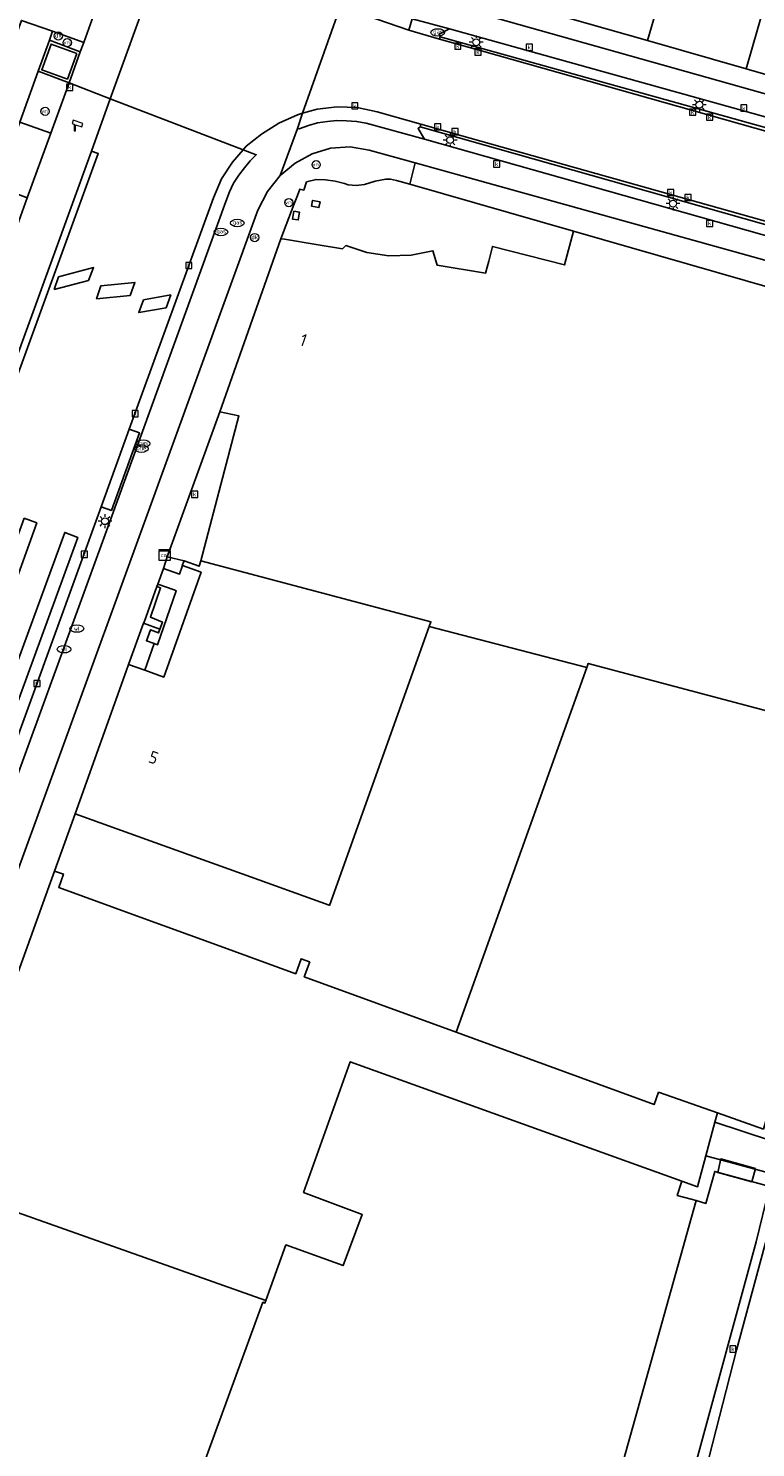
# Model space of a CAD drawing. Header units: metres. Extents: x 197147 to 199131, y 355511 to 356703.
# Tile 24 of 225: x 197303 to 197356, y 355943 to 356046. Entities that reach past the tile are written whole.
import ezdxf
from ezdxf.enums import TextEntityAlignment as Align
from ezdxf.lldxf.tags import DXFTag

# ---------------------------------------------------------------- set-up
doc = ezdxf.new("R2010")
doc.units = ezdxf.units.M
for name, color, linetype in [('B-WE-GK-KADEMUUR-GV', 252, 'Continuous'), ('B-WE-GR-GROENVOORZIENING-GV', 252, 'Continuous'), ('B-WE-IE-MEUBILAIR_WEGMEUBILAIR-GV', 252, 'Continuous'), ('B-WE-IE-MEUBILAIR_WEGMEUBILAIR-S', 252, 'Continuous'), ('B-WE-IE-TERREINAFSCHEIDING_KUNSTMATIG_HEKWERK-G', 252, 'IE-TERREINAFSCHEIDING-KUNSTMATIG'), ('B-WE-IE-TERREINAFSCHEIDING_KUNSTMATIG_MUUR-GV', 252, 'IE-TERREINAFSCHEIDING-KUNSTMATIG-DICHT'), ('B-WE-KL-DATA_CAI-S', 252, 'Continuous'), ('B-WE-KL-MONITORING-S', 252, 'Continuous'), ('B-WE-KL-VRI_KABEL-G', 252, 'KL-VRI'), ('B-WE-OG-BEBOUWING-GV', 252, 'Continuous'), ('B-WE-OG-BEBOUWING_HUISNUMMER-T18', 252, 'Continuous'), ('B-WE-OG-TERREIN_ERF-GV', 252, 'Continuous'), ('B-WE-RI-HWA_KOLK-S', 253, 'Continuous'), ('B-WE-RI-VWA_AFSCHEIDER-S', 253, 'Continuous'), ('B-WE-VH-ONVERHARD-GV', 253, 'Continuous'), ('B-WE-VH-VERHARDING_ASFALT-GV', 253, 'Continuous'), ('B-WE-VH-VERHARDING_BETON-GV', 253, 'Continuous'), ('B-WE-VH-VERHARDING_BETONSTRAATSTEEN-GV', 253, 'Continuous'), ('B-WE-VH-VERHARDING_GESLOTEN-GV', 253, 'Continuous'), ('B-WE-VH-VERHARDING_OPEN-GV', 253, 'Continuous'), ('B-WE-VH-VERHARDING_STRAATBAKSTEEN-GV', 253, 'Continuous'), ('B-WE-VH-VERHARDING_TEGEL-GV', 253, 'Continuous'), ('B-WE-VW-VRI-S', 253, 'Continuous')]:
    doc.layers.add(name, color=color, linetype=linetype)
doc.styles.add('NLCS-ISO-M-T18', font='NLCS-ISO.ttf', dxfattribs={"height": 1.8})
doc.styles.add('NLCS-ISO-M200-T25', font='NLCS-ISO.ttf')
doc.styles.get("Standard").update_dxf_attribs({"font": 'isocp.shx'})
doc.linetypes.add('IE-TERREINAFSCHEIDING-KUNSTMATIG', pattern='A,4,[82,NLCS.SHX,S=0.75,R=90,X=0,Y=0],4,-2', length=10)
doc.linetypes.add('IE-TERREINAFSCHEIDING-KUNSTMATIG-DICHT', pattern='A,8,-1,[82,NLCS.SHX,S=0.75,R=90,X=0,Y=0],-1', length=10)
tags = doc.linetypes.add('KL-VRI', pattern='A,14,-1,["VRI",Standard,S=1.8,R=0,X=-0.5,Y=-0.9],-5,30', length=50).pattern_tags.tags
tags[6] = DXFTag(74, 10)

# ---------------------------------------------------------------- blocks, each defined once
blk = doc.blocks.new('BGT-CAIKAST-SO')
at = {"color": 0, "linetype": 'ByBlock', "lineweight": 18}
for points in [[(-2, 2), (2, 2), (2, 1.68), (-2, 1.68)], [(-2, 1.52), (2, 1.52), (2, -2), (-2, -2)]]:
    blk.add_lwpolyline(points, close=True, dxfattribs=at)
at = {"color": 0, "linetype": 'ByBlock', "lineweight": 18, "style": 'NLCS-ISO-M-T18'}
blk.add_text('cai', height=1.5, dxfattribs=at).set_placement((0, 0), align=Align.MIDDLE_CENTER)
blk = doc.blocks.new('BGT-DRUKKNOPPAAL-SO')
at = {"color": 0, "linetype": 'ByBlock', "lineweight": 18}
blk.add_circle((0, 0), 1.5, dxfattribs=at)
at = {"color": 0, "linetype": 'ByBlock', "lineweight": 18, "style": 'NLCS-ISO-M-T18'}
blk.add_text('dk', height=1.5, dxfattribs=at).set_placement((0, 0.15), align=Align.MIDDLE_CENTER)
blk = doc.blocks.new('BGT-VERKEERSREGELINSTALLATIEPAAL-SO')
at = {"color": 0, "linetype": 'ByBlock', "lineweight": 18}
blk.add_circle((0, 0), 1.5, dxfattribs=at)
at = {"color": 0, "linetype": 'ByBlock', "lineweight": 18, "style": 'NLCS-ISO-M-T18'}
blk.add_text('vri', height=1.5, dxfattribs=at).set_placement((-0.06, 0.08), align=Align.MIDDLE_CENTER)
blk = doc.blocks.new('BGT-LICHTMAST-SO')
at = {"color": 0, "linetype": 'ByBlock', "lineweight": 18}
for points in [[(-1.25, 0), (-2, 0)], [(-1.41, 1.41), (-0.88, 0.88)], [(0, 2), (0, 1.25)], [(0.88, 0.88), (1.41, 1.41)], [(2, 0), (1.25, 0)], [(-1.41, -1.41), (-0.88, -0.88)], [(0, -1.25), (0, -2)], [(0.88, -0.88), (1.41, -1.41)]]:
    blk.add_lwpolyline(points, dxfattribs=at)
blk.add_circle((0, 0), 1, dxfattribs=at)
blk = doc.blocks.new('BGT-GASPUT-SO')
at = {"color": 0, "linetype": 'ByBlock', "lineweight": 18}
blk.add_ellipse((0, 0), major_axis=(2.5, 0), ratio=0.54, dxfattribs=at)
at = {"color": 0, "linetype": 'ByBlock', "lineweight": 18, "style": 'NLCS-ISO-M-T18'}
blk.add_text('gas', height=1.5, dxfattribs=at).set_placement((0.12, 0.3), align=Align.MIDDLE_CENTER)
blk = doc.blocks.new('BGT-KOLK-SO')
at = {"color": 0, "linetype": 'ByBlock', "lineweight": 18}
blk.add_lwpolyline([(-0.045, -0.045), (0.045, -0.045), (0.045, 0.045), (-0.045, 0.045)], close=True, dxfattribs=at)
at = {"color": 0, "linetype": 'ByBlock', "lineweight": 18, "style": 'NLCS-ISO-M-T18'}
blk.add_text('k', height=0.06, dxfattribs=at).set_placement((0, 0), align=Align.MIDDLE_CENTER)
blk = doc.blocks.new('BGT-BENZINEPUT_OLIEPUT-SO')
at = {"color": 0, "linetype": 'ByBlock', "lineweight": 18}
blk.add_ellipse((0, 0), major_axis=(2.5, 0), ratio=0.54, dxfattribs=at)
at = {"color": 0, "linetype": 'ByBlock', "lineweight": 18, "style": 'NLCS-ISO-M-T18'}
blk.add_text('olie', height=1.5, dxfattribs=at).set_placement((0, 0.16), align=Align.MIDDLE_CENTER)
blk = doc.blocks.new('BGT-WATERLEIDINGPUT-SO')
at = {"color": 0, "linetype": 'ByBlock', "lineweight": 18}
blk.add_ellipse((0, 0), major_axis=(2.5, 0), ratio=0.54, dxfattribs=at)
at = {"color": 0, "linetype": 'ByBlock', "lineweight": 18, "style": 'NLCS-ISO-M-T18'}
blk.add_text('wl', height=1.5, dxfattribs=at).set_placement((0, 0), align=Align.MIDDLE_CENTER)
blk = doc.blocks.new('BGT-CAMERA-SO')
at = {"color": 0, "linetype": 'ByBlock', "lineweight": 18}
blk.add_lwpolyline([(-1.22, 0.41), (-1.22, -1.92), (-0.72, -1.92), (-0.72, 0.25), (1.55, -0.53), (1.95, 0.66), (-1.6, 1.86), (-2, 0.68)], close=True, dxfattribs=at)

msp = doc.modelspace()

# ---------------------------------------------------------------- linework, layer by layer
at = {"layer": 'B-WE-GK-KADEMUUR-GV', "flags": 128}
msp.add_lwpolyline([(197331.909, 356039.182), (197331.767, 356039.059), (197332.237, 356038.275), (197374.628, 356026.296), (197374.775, 356026.853), (197374.792, 356026.917), (197374.817, 356027.01), (197331.909, 356039.182)], dxfattribs=at)
at = {"layer": 'B-WE-GR-GROENVOORZIENING-GV', "flags": 128}
for points in [[(197357.621, 355962.961), (197358.268, 355965.094), (197357.403, 355965.394), (197353.362, 355966.736), (197352.705, 355964.296), (197357.621, 355962.961)], [(197351.903, 355941.66), (197356.37, 355958.029), (197357.304, 355961.915), (197357.349, 355962.063), (197353.35, 355963.156), (197352.707, 355960.83), (197351.989, 355961.032), (197338.633, 355913.29), (197343.273, 355911.884), (197343.285, 355911.908), (197344.403, 355914.178), (197351.903, 355941.66)]]:
    msp.add_lwpolyline(points, dxfattribs=at)
at = {"layer": 'B-WE-IE-MEUBILAIR_WEGMEUBILAIR-GV', "flags": 128}
msp.add_lwpolyline([(197306.931, 356044.503), (197305.066, 356045.197), (197304.386, 356043.326), (197306.247, 356042.641), (197306.931, 356044.503)], dxfattribs=at)
at = {"layer": 'B-WE-IE-TERREINAFSCHEIDING_KUNSTMATIG_HEKWERK-G', "flags": 128}
msp.add_lwpolyline([(197351.903, 355941.66), (197356.37, 355958.029), (197357.304, 355961.915), (197357.349, 355962.063)], dxfattribs=at)
at = {"layer": 'B-WE-IE-TERREINAFSCHEIDING_KUNSTMATIG_MUUR-GV', "ltscale": 0.2, "flags": 128}
for points in [[(197334.051, 356046.307), (197333.294, 356045.903), (197333.367, 356045.716), (197376.577, 356033.675), (197376.637, 356033.903), (197376.77, 356034.404), (197371.275, 356035.913), (197334.051, 356046.307)], [(197324.006, 356033.403), (197324.555, 356033.291), (197324.639, 356033.702), (197324.09, 356033.815), (197324.006, 356033.403)], [(197322.714, 356033.022), (197322.634, 356032.453), (197323.05, 356032.394), (197323.13, 356032.963), (197322.714, 356033.022)], [(197314.741, 356007.583), (197313.512, 356007.891), (197313.233, 356007.022), (197314.419, 356006.622), (197314.624, 356007.24), (197314.602, 356007.248), (197314.725, 356007.545), (197314.741, 356007.583)], [(197312.764, 356005.719), (197313.028, 356005.627), (197312.287, 356003.494), (197312.309, 356003.485), (197313.167, 356003.135), (197312.983, 356002.609), (197312.891, 356002.348), (197312.289, 356002.573), (197312.006, 356001.768), (197312.576, 356001.568), (197312.816, 356001.484), (197314.167, 356005.411), (197314.012, 356005.466), (197312.83, 356005.888), (197312.764, 356005.719)], [(197357.403, 355965.394), (197357.917, 355967.26), (197357.752, 355967.304), (197365.469, 355994.448), (197365.073, 355994.551), (197364.711, 355993.224), (197364.594, 355993.253), (197356.888, 355966.234), (197353.544, 355967.414), (197353.362, 355966.736), (197357.403, 355965.394)]]:
    msp.add_lwpolyline(points, dxfattribs=at)
at = {"layer": 'B-WE-KL-VRI_KABEL-G', "flags": 128}
for points in [[(197305.297, 356027.327), (197305.615, 356028.249), (197308.155, 356028.923), (197307.784, 356027.99), (197305.297, 356027.327)], [(197310.819, 356026.894), (197311.161, 356027.846), (197308.689, 356027.6), (197308.371, 356026.66), (197310.819, 356026.894)], [(197313.432, 356025.997), (197311.437, 356025.656), (197311.789, 356026.576), (197313.765, 356026.94), (197313.432, 356025.997)], [(197303.114, 356010.689), (197304.027, 356010.353), (197297.34, 355991.798), (197296.395, 355992.144), (197303.114, 356010.689)], [(197299.251, 355991.098), (197300.209, 355990.764), (197307.001, 356009.289), (197306.059, 356009.652), (197299.251, 355991.098)]]:
    msp.add_lwpolyline(points, dxfattribs=at)
at = {"layer": 'B-WE-OG-BEBOUWING-GV', "flags": 128}
for points in [[(197352.163, 356058.189), (197350.536, 356058.659), (197349.116, 356059.071), (197348.295, 356059.308), (197344.852, 356060.305), (197341.192, 356047.525), (197348.458, 356045.441)], [(197359.299, 356056.124), (197358.362, 356056.395), (197357.593, 356056.618), (197355.778, 356057.143), (197354.965, 356057.378), (197353.591, 356057.776), (197352.163, 356058.189), (197348.458, 356045.441), (197355.644, 356043.381), (197359.299, 356056.124)], [(197355.644, 356043.381), (197367.904, 356039.866), (197371.461, 356052.604), (197371.279, 356052.657), (197369.68, 356053.12), (197368.892, 356053.348), (197366.848, 356053.939), (197366.123, 356054.149), (197364.378, 356054.654), (197363.437, 356054.926), (197361.349, 356055.531), (197360.62, 356055.742), (197359.299, 356056.124)], [(197372.095, 356023.23), (197343.072, 356031.57), (197342.418, 356029.117), (197337.191, 356030.474), (197336.906, 356029.396), (197336.676, 356028.528), (197333.163, 356029.095), (197332.846, 356030.158), (197331.271, 356029.837), (197329.64, 356029.79), (197328.026, 356030.026), (197326.499, 356030.529), (197326.258, 356030.29), (197324.356, 356030.604), (197322.052, 356030.984), (197321.783, 356031.028), (197317.345, 356018.428), (197318.732, 356018.134), (197315.951, 356007.576)], [(197325.299, 355982.526), (197325.319, 355982.519), (197332.573, 356002.806), (197332.697, 356003.152), (197315.951, 356007.576), (197315.85, 356007.194), (197314.748, 356007.6), (197314.741, 356007.583), (197314.725, 356007.545), (197314.602, 356007.248), (197314.624, 356007.24), (197315.977, 356006.763), (197315.711, 356006.017), (197313.259, 355999.131), (197311.875, 355999.632), (197310.701, 356000.056), (197310.522, 355999.554), (197306.818, 355989.172), (197313.216, 355986.871), (197318.955, 355984.808), (197325.299, 355982.526)], [(197332.573, 356002.806), (197344.043, 355999.836)], [(197349.259, 355968.926), (197353.544, 355967.414), (197356.888, 355966.234), (197364.594, 355993.253), (197364.711, 355993.224), (197365.073, 355994.551), (197344.145, 356000.121), (197344.043, 355999.836), (197334.548, 355973.283)], [(197349.259, 355968.926), (197348.944, 355968.029), (197334.548, 355973.283), (197323.484, 355977.321), (197323.885, 355978.397), (197323.872, 355978.402), (197323.249, 355978.628), (197322.87, 355977.546), (197317.099, 355979.646), (197311.28, 355981.763), (197305.627, 355983.82), (197305.963, 355984.794), (197305.321, 355985.016), (197305.025, 355984.195), (197299.739, 355969.549), (197301.429, 355968.847), (197301.378, 355968.707), (197300.596, 355966.563), (197298.76, 355961.526)], [(197320.687, 355953.768), (197322.151, 355957.811), (197326.307, 355956.306), (197327.707, 355960.024), (197323.433, 355961.631), (197326.829, 355971.14), (197350.944, 355962.455), (197352.098, 355962.039), (197352.705, 355964.296), (197353.362, 355966.736), (197353.544, 355967.414)], [(197295.858, 355958.797), (197295.697, 355958.352), (197289.108, 355940.094), (197293.9, 355938.365), (197293.777, 355938.018), (197307.527, 355932.99), (197307.656, 355933.324), (197312.412, 355931.588), (197320.475, 355953.632), (197320.619, 355953.58), (197320.687, 355953.768), (197298.76, 355961.526), (197297.535, 355958.165), (197295.858, 355958.797)]]:
    msp.add_lwpolyline(points, dxfattribs=at)
at = {"layer": 'B-WE-OG-TERREIN_ERF-GV', "flags": 128}
for points in [[(197322.052, 356030.984), (197324.356, 356030.604), (197326.258, 356030.29), (197326.499, 356030.529), (197328.026, 356030.026), (197329.64, 356029.79), (197331.271, 356029.837), (197332.846, 356030.158), (197333.163, 356029.095), (197336.676, 356028.528), (197336.906, 356029.396), (197337.191, 356030.474), (197342.418, 356029.117), (197343.072, 356031.57), (197331.159, 356035.003), (197330.199, 356035.266), (197329.769, 356035.352), (197329.426, 356035.365), (197328.654, 356035.225), (197327.86, 356034.964), (197327.253, 356034.895), (197326.668, 356034.961), (197326.416, 356035.039), (197325.741, 356035.213), (197325.041, 356035.321), (197324.343, 356035.345), (197323.658, 356035.159), (197323.449, 356034.565), (197323.151, 356034.63), (197322.982, 356034.184), (197322.746, 356033.563), (197322.745, 356033.56), (197321.783, 356031.028), (197322.052, 356030.984)], [(197324.006, 356033.403), (197324.09, 356033.815), (197324.639, 356033.702), (197324.555, 356033.291), (197324.006, 356033.403)], [(197322.714, 356033.022), (197323.13, 356032.963), (197323.05, 356032.394), (197322.634, 356032.453), (197322.714, 356033.022)], [(197311.28, 355981.763), (197317.099, 355979.646), (197322.87, 355977.546), (197323.249, 355978.628), (197323.872, 355978.402), (197323.885, 355978.397), (197323.484, 355977.321), (197334.548, 355973.283), (197344.043, 355999.836), (197332.573, 356002.806), (197325.319, 355982.519), (197325.299, 355982.526), (197318.955, 355984.808), (197313.216, 355986.871), (197306.818, 355989.172), (197305.321, 355985.016), (197305.963, 355984.794), (197305.627, 355983.82), (197311.28, 355981.763)], [(197338.633, 355913.29), (197351.989, 355961.032), (197351.635, 355961.131), (197350.623, 355961.415), (197350.944, 355962.455), (197326.829, 355971.14), (197323.433, 355961.631), (197327.707, 355960.024), (197326.307, 355956.306), (197322.151, 355957.811), (197320.687, 355953.768), (197320.619, 355953.58), (197320.475, 355953.632), (197312.412, 355931.588)]]:
    msp.add_lwpolyline(points, dxfattribs=at)
at = {"layer": 'B-WE-VH-ONVERHARD-GV', "flags": 128}
for points in [[(197306.931, 356044.503), (197305.066, 356045.197), (197304.386, 356043.326), (197306.247, 356042.641), (197306.931, 356044.503)], [(197352.315, 355941.544), (197352.711, 355941.433), (197354.937, 355950.15), (197359.011, 355965.227), (197366.991, 355993.064), (197366.926, 355993.761), (197366.568, 355994.363), (197366.514, 355994.177), (197366.505, 355994.179), (197366.522, 355993.601), (197358.268, 355965.094), (197357.621, 355962.961), (197357.349, 355962.063), (197357.304, 355961.915), (197356.37, 355958.029), (197351.903, 355941.66), (197352.315, 355941.544)]]:
    msp.add_lwpolyline(points, dxfattribs=at)
at = {"layer": 'B-WE-VH-VERHARDING_ASFALT-GV', "flags": 128}
for points in [[(197343.493, 356133.162), (197342.885, 356131.243), (197342.257, 356129.354), (197341.632, 356127.426), (197340.319, 356123.634), (197331.878, 356101.069), (197331.419, 356101.241), (197329.222, 356095.351), (197329.675, 356095.18), (197327.923, 356090.495), (197327.452, 356090.659), (197324.214, 356082.016), (197324.679, 356081.848), (197316.165, 356058.559), (197315.706, 356058.729), (197309.369, 356041.209)], [(197376.523, 356033.472), (197376.513, 356033.474), (197364.098, 356036.863), (197336.371, 356044.691), (197333.327, 356045.561), (197331.098, 356046.203), (197326.374, 356047.836), (197326.126, 356047.961), (197323.348, 356040.154), (197324.429, 356040.459), (197325.87, 356040.623), (197327.344, 356040.573), (197328.792, 356040.254), (197331.96, 356039.365), (197335.56, 356038.355), (197374.892, 356027.296)], [(197301.911, 355992.811), (197308.706, 356011.518), (197310.75, 356017.169), (197316.878, 356034.012), (197317.465, 356035.383), (197318.273, 356036.597), (197319.033, 356037.487), (197309.369, 356041.209), (197307.994, 356037.407), (197308.501, 356037.232), (197278.994, 355956.19)], [(197319.033, 356037.487), (197319.262, 356037.755), (197320.382, 356038.642), (197321.638, 356039.446), (197322.984, 356040.051), (197323.348, 356040.154)]]:
    msp.add_lwpolyline(points, dxfattribs=at)
at = {"layer": 'B-WE-VH-VERHARDING_BETON-GV', "flags": 128}
for points in [[(197339.677, 356133.334), (197339.042, 356131.379), (197338.407, 356129.466), (197337.109, 356125.67), (197336.602, 356124.238), (197323.061, 356088.049), (197321.261, 356083.139), (197308.772, 356049.073), (197307.436, 356045.307), (197307.186, 356044.618), (197306.371, 356042.364), (197309.369, 356041.209), (197315.706, 356058.729), (197324.214, 356082.016), (197327.452, 356090.659), (197329.222, 356095.351), (197331.419, 356101.241), (197339.154, 356121.921), (197339.849, 356123.804), (197340.504, 356125.694), (197341.14, 356127.584), (197341.694, 356129.19), (197342.415, 356131.399), (197343.018, 356133.313)], [(197306.371, 356042.364), (197305.045, 356038.699), (197303.334, 356034.002), (197302.346, 356031.289), (197299.318, 356022.971), (197298.32, 356020.231), (197295.667, 356012.929), (197294.684, 356010.224), (197288.885, 355994.263), (197287.908, 355991.574), (197283.921, 355980.596), (197282.937, 355977.887), (197278.809, 355966.521), (197277.823, 355963.806), (197275.466, 355957.317), (197273.071, 355950.561), (197272.097, 355947.815), (197269.768, 355941.245)], [(197228.591, 355817.507), (197229.599, 355820.275), (197234.368, 355833.408), (197235.391, 355836.244), (197259.365, 355902.2), (197261.601, 355908.393), (197262.533, 355910.997), (197264.192, 355915.553), (197265.775, 355920.061), (197266.517, 355922.203), (197272.83, 355940.27), (197273.324, 355941.728), (197276.499, 355950.683), (197279.207, 355958.243), (197291.902, 355993.114), (197307.994, 356037.407), (197309.369, 356041.209)]]:
    msp.add_lwpolyline(points, dxfattribs=at)
at = {"layer": 'B-WE-VH-VERHARDING_BETONSTRAATSTEEN-GV', "flags": 128}
for points in [[(197307.436, 356045.307), (197308.772, 356049.073), (197306.511, 356049.865), (197318.893, 356083.797), (197319.877, 356083.431), (197319.947, 356083.618), (197321.261, 356083.139), (197323.061, 356088.049), (197320.788, 356088.868), (197334.407, 356125.24), (197335.17, 356127.42), (197336.723, 356132.058), (197337.377, 356134.085)], [(197305.17, 356046.123), (197302.905, 356046.91), (197293.825, 356021.865), (197270.927, 355958.803), (197265.227, 355942.744), (197256.947, 355919.08), (197256.953, 355919.078), (197259.225, 355918.311), (197260.009, 355918.046), (197260.106, 355918.057), (197259.505, 355918.507), (197259.444, 355918.926), (197261.437, 355924.603)], [(197307.436, 356045.307), (197305.17, 356046.123), (197304.942, 356045.472), (197307.186, 356044.618), (197307.436, 356045.307)], [(197304.942, 356045.472), (197304.132, 356043.212), (197306.371, 356042.364), (197307.186, 356044.618)], [(197306.931, 356044.503), (197306.247, 356042.641), (197304.386, 356043.326), (197305.066, 356045.197), (197306.931, 356044.503)], [(197301.105, 356034.858), (197302.794, 356039.518), (197304.132, 356043.212)], [(197269.989, 355895.794), (197287.914, 355944.633), (197295.619, 355965.783), (197311.564, 356009.605), (197320.097, 356033.103), (197320.799, 356034.47), (197321.739, 356035.625), (197322.984, 356039.052), (197323.348, 356040.154), (197322.984, 356040.051), (197321.638, 356039.446), (197320.382, 356038.642), (197319.262, 356037.755), (197319.033, 356037.487), (197319.995, 356037.144), (197319.541, 356036.705), (197319.126, 356036.193), (197318.719, 356035.643), (197318.333, 356035.063), (197318.038, 356034.43), (197317.778, 356033.743), (197309.282, 356010.316), (197285.762, 355945.751), (197281.068, 355933.087)]]:
    msp.add_lwpolyline(points, dxfattribs=at)
at = {"layer": 'B-WE-VH-VERHARDING_GESLOTEN-GV', "flags": 128}
msp.add_lwpolyline([(197369.005, 356002.678), (197366.568, 355994.363), (197366.926, 355993.761), (197366.991, 355993.064), (197359.011, 355965.227), (197354.937, 355950.15), (197352.711, 355941.433)], dxfattribs=at)
at = {"layer": 'B-WE-VH-VERHARDING_OPEN-GV', "flags": 128}
for points in [[(197313.512, 356007.891), (197314.741, 356007.583), (197314.748, 356007.6), (197315.85, 356007.194), (197315.951, 356007.576), (197318.732, 356018.134), (197317.345, 356018.428), (197313.512, 356007.891)], [(197314.624, 356007.24), (197314.419, 356006.622), (197313.233, 356007.022), (197312.83, 356005.888), (197314.012, 356005.466), (197314.167, 356005.411), (197312.816, 356001.484), (197312.576, 356001.568), (197311.875, 355999.632), (197313.259, 355999.131), (197315.711, 356006.017), (197315.977, 356006.763), (197314.624, 356007.24)], [(197312.983, 356002.609), (197313.167, 356003.135), (197312.309, 356003.485), (197312.287, 356003.494), (197313.028, 356005.627), (197312.764, 356005.719), (197311.831, 356003.136), (197311.8, 356003.049)], [(197312.576, 356001.568), (197312.006, 356001.768), (197312.289, 356002.573), (197312.891, 356002.348), (197312.983, 356002.609), (197311.8, 356003.049), (197310.701, 356000.056), (197311.875, 355999.632)], [(197357.621, 355962.961), (197352.705, 355964.296), (197352.098, 355962.039), (197350.944, 355962.455), (197350.623, 355961.415), (197351.635, 355961.131), (197351.989, 355961.032), (197352.707, 355960.83), (197353.35, 355963.156), (197357.349, 355962.063), (197357.621, 355962.961)], [(197356.049, 355962.39), (197356.312, 355963.357), (197353.784, 355964.062), (197353.568, 355963.074), (197356.049, 355962.39)]]:
    msp.add_lwpolyline(points, dxfattribs=at)
at = {"layer": 'B-WE-VH-VERHARDING_STRAATBAKSTEEN-GV', "flags": 128}
for points in [[(197306.371, 356042.364), (197304.132, 356043.212), (197302.794, 356039.518), (197305.045, 356038.699), (197306.371, 356042.364)], [(197302.794, 356039.518), (197301.105, 356034.858), (197303.334, 356034.002), (197305.045, 356038.699)], [(197285.762, 355945.751), (197309.282, 356010.316), (197317.778, 356033.743), (197318.038, 356034.43), (197318.333, 356035.063), (197318.719, 356035.643), (197319.126, 356036.193), (197319.541, 356036.705), (197319.995, 356037.144), (197319.033, 356037.487), (197318.273, 356036.597), (197317.465, 356035.383), (197316.878, 356034.012), (197310.75, 356017.169), (197311.487, 356016.897), (197309.451, 356011.252), (197308.706, 356011.518), (197301.911, 355992.811)], [(197299.739, 355969.549), (197305.025, 355984.195), (197305.321, 355985.016), (197306.818, 355989.172), (197310.522, 355999.554), (197310.701, 356000.056), (197311.8, 356003.049), (197311.831, 356003.136), (197312.764, 356005.719), (197312.83, 356005.888), (197313.233, 356007.022), (197313.512, 356007.891), (197317.345, 356018.428), (197321.783, 356031.028), (197322.745, 356033.56), (197322.746, 356033.563), (197322.982, 356034.184), (197323.151, 356034.63), (197323.449, 356034.565), (197323.658, 356035.159), (197324.343, 356035.345), (197325.041, 356035.321), (197325.741, 356035.213), (197326.416, 356035.039), (197326.668, 356034.961), (197327.253, 356034.895), (197327.86, 356034.964), (197328.654, 356035.225), (197329.426, 356035.365), (197329.769, 356035.352), (197330.199, 356035.266), (197331.159, 356035.003), (197331.546, 356036.559), (197328.211, 356037.483), (197326.822, 356037.713), (197325.393, 356037.628), (197324.063, 356037.217), (197322.811, 356036.531), (197321.739, 356035.625), (197320.799, 356034.47), (197320.097, 356033.103), (197311.564, 356009.605), (197295.619, 355965.783)]]:
    msp.add_lwpolyline(points, dxfattribs=at)
at = {"layer": 'B-WE-VH-VERHARDING_TEGEL-GV', "flags": 128}
for points in [[(197368.993, 356038.2), (197336.608, 356047.323), (197334.573, 356047.895), (197329.642, 356049.281), (197328.96, 356049.51), (197328.779, 356049.632), (197328.345, 356049.926), (197327.917, 356050.527), (197327.675, 356051.223), (197327.661, 356051.92), (197327.809, 356052.626), (197326.646, 356049.381)], [(197331.339, 356047.038), (197331.361, 356047.145), (197328.16, 356048.053), (197327.527, 356048.38), (197327.012, 356048.862), (197326.646, 356049.381), (197326.126, 356047.961), (197326.374, 356047.836), (197331.098, 356046.203)], [(197377.333, 356036.058), (197377.384, 356036.248), (197377.859, 356038.005), (197377.682, 356038.053), (197377.275, 356038.147), (197377.35, 356038.368), (197375.208, 356038.903), (197368.388, 356040.8), (197368.11, 356039.807), (197367.904, 356039.866), (197355.644, 356043.381), (197348.458, 356045.441), (197341.192, 356047.525), (197334.956, 356049.313), (197334.573, 356047.895)], [(197333.367, 356045.716), (197333.294, 356045.903), (197334.051, 356046.307), (197331.339, 356047.038), (197331.098, 356046.203), (197333.327, 356045.561), (197333.367, 356045.716)], [(197334.051, 356046.307), (197371.275, 356035.913), (197376.77, 356034.404), (197376.79, 356034.482)], [(197333.327, 356045.561), (197336.371, 356044.691), (197364.098, 356036.863), (197376.513, 356033.474), (197376.523, 356033.472), (197376.547, 356033.563), (197376.577, 356033.675), (197333.367, 356045.716)], [(197331.96, 356039.365), (197328.792, 356040.254), (197327.344, 356040.573), (197325.87, 356040.623), (197324.429, 356040.459), (197323.348, 356040.154), (197322.984, 356039.052)], [(197326.562, 356039.618), (197325.853, 356039.63), (197325.167, 356039.568), (197324.45, 356039.453), (197323.788, 356039.268), (197323.109, 356039.022), (197322.984, 356039.052), (197321.739, 356035.625), (197322.811, 356036.531), (197324.063, 356037.217), (197325.393, 356037.628), (197326.822, 356037.713), (197328.211, 356037.483), (197331.546, 356036.559)], [(197326.562, 356039.618), (197327.286, 356039.559), (197327.985, 356039.429), (197332.237, 356038.275), (197331.767, 356039.059), (197331.909, 356039.182)], [(197335.56, 356038.355), (197331.96, 356039.365), (197331.909, 356039.182), (197374.817, 356027.01), (197374.892, 356027.296), (197335.56, 356038.355)], [(197374.628, 356026.296), (197332.237, 356038.275)], [(197307.994, 356037.407), (197291.902, 355993.114), (197279.207, 355958.243), (197276.499, 355950.683), (197273.324, 355941.728), (197272.83, 355940.27), (197266.517, 355922.203), (197266.998, 355922.067), (197274.96, 355944.848), (197276.304, 355948.628), (197276.968, 355950.522), (197277.651, 355952.399), (197278.994, 355956.19), (197308.501, 356037.232), (197307.994, 356037.407)], [(197335.395, 356035.493), (197331.546, 356036.559), (197331.159, 356035.003), (197343.072, 356031.57), (197372.095, 356023.23), (197372.093, 356023.221), (197373.509, 356022.831), (197373.637, 356023.09), (197373.868, 356023.028), (197374.141, 356024.06), (197374.044, 356024.086), (197374.204, 356024.69), (197374.079, 356024.724), (197335.395, 356035.493)], [(197310.75, 356017.169), (197308.706, 356011.518), (197309.451, 356011.252), (197311.487, 356016.897), (197310.75, 356017.169)]]:
    msp.add_lwpolyline(points, dxfattribs=at)

# ---------------------------------------------------------------- block references
at = {"layer": 'B-WE-IE-MEUBILAIR_WEGMEUBILAIR-S'}
for name, p, xscale, yscale, zscale in [('BGT-GASPUT-SO', (197333.194, 356046.041), 0.2, 0.2, 0.2), ('BGT-LICHTMAST-SO', (197335.994, 356045.324), 0.25, 0.25, 0.25), ('BGT-LICHTMAST-SO', (197352.235, 356040.776), 0.25, 0.25, 0.25), ('BGT-LICHTMAST-SO', (197334.098, 356038.203), 0.25, 0.25, 0.25), ('BGT-LICHTMAST-SO', (197350.314, 356033.58), 0.25, 0.25, 0.25), ('BGT-GASPUT-SO', (197318.612, 356032.169), 0.2, 0.2, 0.2), ('BGT-GASPUT-SO', (197317.418, 356031.515), 0.2, 0.2, 0.2), ('BGT-GASPUT-SO', (197311.753, 356016.122), 0.2, 0.2, 0.2), ('BGT-LICHTMAST-SO', (197308.982, 356010.473), 0.25, 0.25, 0.25), ('BGT-WATERLEIDINGPUT-SO', (197306.937, 356002.657), 0.2, 0.2, 0.2), ('BGT-WATERLEIDINGPUT-SO', (197306.011, 356001.153), 0.2, 0.2, 0.2)]:
    msp.add_blockref(name, p, dxfattribs=dict(at, xscale=xscale, yscale=yscale, zscale=zscale))
at = {"layer": 'B-WE-KL-DATA_CAI-S', "xscale": 0.2, "yscale": 0.2, "zscale": 0.2}
msp.add_blockref('BGT-CAIKAST-SO', (197313.321, 356008.017), dxfattribs=at)
at = {"layer": 'B-WE-KL-MONITORING-S', "xscale": 0.2, "yscale": 0.2, "zscale": 0.2}
msp.add_blockref('BGT-CAMERA-SO', (197306.994, 356039.273), dxfattribs=at)
at = {"layer": 'B-WE-RI-HWA_KOLK-S', "xscale": 5, "yscale": 5, "zscale": 5}
for p in [(197334.653, 356045.04), (197336.124, 356044.619), (197339.857, 356044.95), (197306.418, 356042.047), (197327.159, 356040.697), (197355.467, 356040.538), (197351.737, 356040.232), (197352.975, 356039.869), (197333.191, 356039.174), (197334.447, 356038.82), (197337.481, 356036.466), (197350.144, 356034.389), (197351.402, 356034.03), (197352.975, 356032.139), (197315.085, 356029.079), (197311.178, 356018.298), (197315.507, 356012.429), (197307.478, 356008.065), (197304.037, 355998.66), (197354.669, 355950.228)]:
    msp.add_blockref('BGT-KOLK-SO', p, dxfattribs=at)
at = {"layer": 'B-WE-RI-VWA_AFSCHEIDER-S', "xscale": 0.2, "yscale": 0.2, "zscale": 0.2}
msp.add_blockref('BGT-BENZINEPUT_OLIEPUT-SO', (197311.636, 356015.748), dxfattribs=at)
at = {"layer": 'B-WE-VW-VRI-S', "xscale": 0.2, "yscale": 0.2, "zscale": 0.2}
for name, p in [('BGT-DRUKKNOPPAAL-SO', (197305.596, 356045.782)), ('BGT-VERKEERSREGELINSTALLATIEPAAL-SO', (197306.24, 356045.295)), ('BGT-VERKEERSREGELINSTALLATIEPAAL-SO', (197304.627, 356040.293)), ('BGT-VERKEERSREGELINSTALLATIEPAAL-SO', (197324.349, 356036.419)), ('BGT-VERKEERSREGELINSTALLATIEPAAL-SO', (197322.361, 356033.657)), ('BGT-DRUKKNOPPAAL-SO', (197319.874, 356031.111))]:
    msp.add_blockref(name, p, dxfattribs=at)

# ---------------------------------------------------------------- texts
at = {"layer": 'B-WE-OG-BEBOUWING_HUISNUMMER-T18', "char_height": 0.9, "attachment_point": 5, "style": 'NLCS-ISO-M200-T25'}
for s, insert, rotation in [('1', (197323.427, 356023.656), 340.6), ('5', (197312.527, 355993.27), 340.4)]:
    msp.add_mtext(s, dxfattribs=dict(at, insert=insert, rotation=rotation))

doc.saveas('drawing.dxf')
